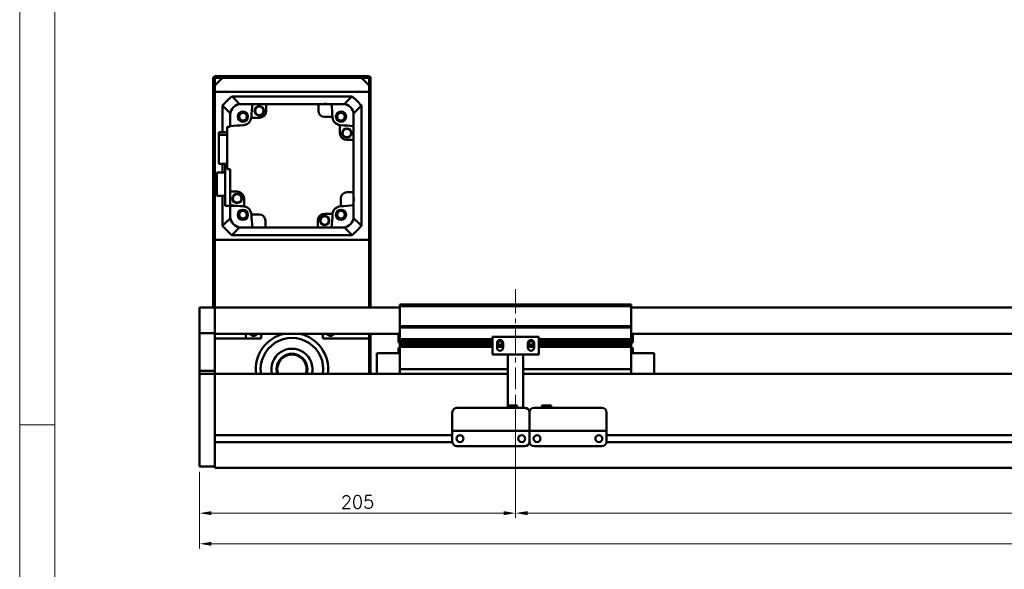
# Model space of a CAD drawing. Header units: millimetres. Extents: x 46891 to 50463, y 6223 to 9884.
# Tile 2 of 5: x 48547 to 49185, y 9113 to 9469. Entities that reach past the tile are written whole.
import ezdxf

# ---------------------------------------------------------------- set-up
doc = ezdxf.new("R2010")
doc.units = ezdxf.units.MM
doc.header["$LTSCALE"] = 0.5
doc.linetypes.add('CENTER', pattern=[50.8, 31.75, -6.35, 6.35, -6.35])
doc.layers.get('0').update_dxf_attribs({"lineweight": 20})
doc.layers.add('1', color=1, linetype='CENTER', lineweight=13)
doc.layers.add('외형선(ISO)', color=7, linetype='Continuous', lineweight=50)
doc.styles.add('DSR TEXT', font='romans.shx', dxfattribs={"bigfont": 'whgtxt.shx'})
doc.styles.get("Standard").update_dxf_attribs({"font": 'romans.shx', "bigfont": 'whgtxt.shx'})
doc.dimstyles.new('DSR', dxfattribs={"dimscale": 2, "dimtxt": 3, "dimasz": 3, "dimexe": 0.5, "dimexo": 0.5, "dimgap": 0.5, "dimtad": 1, "dimdsep": 46, "dimtxsty": 'Standard', "dimcen": 2.5, "dimclrd": 4, "dimclre": 4, "dimclrt": 2, "dimadec": 0, "dimazin": 2, "dimtfac": 1, "dimtmove": 0, "dimatfit": 3, "dimfxl": 0, "dimlwd": -1, "dimlwe": -1, "dimarcsym": 0})

# ---------------------------------------------------------------- blocks, each defined once
blk = doc.blocks.new('A$C1C1952E1')
at = {"color": 1}
blk.add_lwpolyline([(0, 0), (420, 0), (420, 297), (0, 297)], close=True, dxfattribs=at)
at = {"color": 3}
blk.add_lwpolyline([(5, 5), (415, 5), (415, 292), (5, 292)], close=True, dxfattribs=at)
blk = doc.blocks.new('*D103')
at = {"color": 1, "linetype": 'ByBlock'}
for p, q in [((48868.25, 9226.11), (48868.25, 9146.36)), ((48663.25, 9176.11), (48663.25, 9146.36)), ((48671.05, 9149.36), (48860.45, 9149.36))]:
    blk.add_line(p, q, dxfattribs=at)
at = {"color": 1}
for points in [[(48671.05, 9150.66), (48671.05, 9148.06), (48663.25, 9149.36)], [(48860.45, 9150.66), (48860.45, 9148.06), (48868.25, 9149.36)]]:
    blk.add_solid(points, dxfattribs=at)
at = {"layer": 'Defpoints', "color": 0}
for p in [(48868.25, 9229.71), (48663.25, 9179.71), (48868.25, 9149.36)]:
    blk.add_point(p, dxfattribs=at)
at = {"color": 3, "insert": (48765.75, 9156.56), "char_height": 8.4, "attachment_point": 5, "style": 'DSR TEXT'}
blk.add_mtext('205', dxfattribs=at)
blk = doc.blocks.new('*D104')
at = {"color": 1, "linetype": 'ByBlock'}
for p, q in [((48868.25, 9226.11), (48868.25, 9146.36)), ((49668.25, 9226.11), (49668.25, 9146.36)), ((48876.05, 9149.36), (49660.45, 9149.36))]:
    blk.add_line(p, q, dxfattribs=at)
at = {"color": 1}
for points in [[(48876.05, 9150.66), (48876.05, 9148.06), (48868.25, 9149.36)], [(49660.45, 9150.66), (49660.45, 9148.06), (49668.25, 9149.36)]]:
    blk.add_solid(points, dxfattribs=at)
at = {"layer": 'Defpoints', "color": 0}
for p in [(48868.25, 9229.71), (49668.25, 9229.71), (49668.25, 9149.36)]:
    blk.add_point(p, dxfattribs=at)
at = {"color": 3, "insert": (49268.25, 9156.56), "char_height": 8.4, "attachment_point": 5, "style": 'DSR TEXT'}
blk.add_mtext('STROKE : 800', dxfattribs=at)
blk = doc.blocks.new('*D106')
at = {"color": 1, "linetype": 'ByBlock'}
for p, q in [((48663.25, 9176.11), (48663.25, 9126.49)), ((49833.25, 9177.67), (49833.25, 9126.49)), ((48671.05, 9129.49), (49825.45, 9129.49))]:
    blk.add_line(p, q, dxfattribs=at)
at = {"color": 1}
for points in [[(48671.05, 9130.79), (48671.05, 9128.19), (48663.25, 9129.49)], [(49825.45, 9130.79), (49825.45, 9128.19), (49833.25, 9129.49)]]:
    blk.add_solid(points, dxfattribs=at)
at = {"layer": 'Defpoints', "color": 0}
for p in [(48663.25, 9179.71), (49833.25, 9181.27), (49833.25, 9129.49)]:
    blk.add_point(p, dxfattribs=at)
at = {"color": 3, "insert": (49248.25, 9136.69), "char_height": 8.4, "attachment_point": 5, "style": 'DSR TEXT'}
blk.add_mtext('1170', dxfattribs=at)

msp = doc.modelspace()

# ---------------------------------------------------------------- linework, layer by layer
at = {"color": 1}
msp.add_line((48569.48632, 9206.60102), (48546.67132, 9206.60102), dxfattribs=at)
at = {"layer": '1'}
msp.add_line((48868.24958, 9294.70802), (48868.24958, 9229.70802), dxfattribs=at)
at = {"layer": '외형선(ISO)'}
for p, q in [((48672.24958, 9431.70802), (48672.24958, 9282.70802)), ((48681.24958, 9432.70802), (48673.24958, 9432.70802)), ((48673.24958, 9426.70802), (48678.24958, 9431.70802)), ((48673.74958, 9431.70802), (48681.24958, 9431.70802)), ((48768.24958, 9431.70802), (48678.24958, 9431.70802)), ((48681.24958, 9431.70802), (48681.24958, 9432.70802)), ((48681.24958, 9432.70802), (48685.24958, 9432.70802)), ((48685.24958, 9432.70802), (48685.24958, 9431.70802)), ((48761.24958, 9432.70802), (48685.24958, 9432.70802)), ((48685.24958, 9431.70802), (48761.24958, 9431.70802)), ((48761.24958, 9431.70802), (48761.24958, 9432.70802)), ((48761.24958, 9432.70802), (48765.24958, 9432.70802)), ((48765.24958, 9432.70802), (48765.24958, 9431.70802)), ((48773.24958, 9432.70802), (48765.24958, 9432.70802)), ((48765.24958, 9431.70802), (48772.74958, 9431.70802)), ((48768.24958, 9431.70802), (48773.24958, 9426.70802)), ((48774.24958, 9282.70802), (48774.24958, 9431.70802)), ((48673.24958, 9282.70802), (48673.24958, 9431.20802)), ((48673.24958, 9426.70802), (48673.24958, 9422.70802)), ((48773.24958, 9431.20802), (48773.24958, 9282.70802)), ((48773.24958, 9422.70802), (48773.24958, 9426.70802)), ((48673.24958, 9422.70802), (48773.24958, 9422.70802)), ((48762.25218, 9419.70802), (48684.24699, 9419.70802)), ((48678.24958, 9413.71062), (48678.24958, 9396.49029)), ((48690.24958, 9414.70802), (48689.24591, 9414.70802)), ((48697.58339, 9414.70802), (48690.24958, 9414.70802)), ((48697.58339, 9414.70802), (48706.54958, 9414.70802)), ((48740.44958, 9414.70802), (48706.54958, 9414.70802)), ((48706.54958, 9414.70802), (48706.54958, 9410.30802)), ((48740.44958, 9414.70802), (48748.91577, 9414.70802)), ((48740.44958, 9410.30802), (48740.44958, 9414.70802)), ((48756.24958, 9414.70802), (48748.91577, 9414.70802)), ((48757.25326, 9414.70802), (48756.24958, 9414.70802)), ((48768.24958, 9335.70542), (48768.24958, 9413.71062)), ((48683.24958, 9408.7117), (48683.24958, 9407.70802)), ((48683.24958, 9400.37421), (48683.24958, 9407.70802)), ((48749.57153, 9406.30802), (48744.44958, 9406.30802)), ((48763.24958, 9408.7117), (48763.24958, 9407.70802)), ((48763.24958, 9400.37421), (48763.24958, 9407.70802)), ((48681.24958, 9399.90802), (48683.24958, 9399.90802)), ((48681.24958, 9399.90802), (48681.24958, 9372.50802)), ((48683.24958, 9399.90802), (48683.24958, 9400.37421)), ((48702.04958, 9405.80802), (48696.88247, 9405.80802)), ((48754.34958, 9395.90802), (48754.34958, 9401.07513)), ((48763.24958, 9400.37421), (48763.24958, 9391.40802)), ((48675.74958, 9396.49029), (48681.24958, 9396.49029)), ((48675.74958, 9396.49029), (48675.74958, 9394.78412)), ((48681.24958, 9394.78412), (48675.74958, 9394.78412)), ((48675.74958, 9394.78412), (48675.74958, 9375.92575)), ((48763.24958, 9391.40802), (48758.84958, 9391.40802)), ((48763.24958, 9357.50802), (48763.24958, 9391.40802)), ((48675.74958, 9375.92575), (48681.24958, 9375.92575)), ((48678.24958, 9375.92575), (48678.24958, 9370.25802)), ((48679.84958, 9375.92575), (48679.84958, 9348.70802)), ((48679.84958, 9370.25802), (48674.44958, 9370.25802)), ((48674.44958, 9370.25802), (48674.44958, 9355.15802)), ((48681.24958, 9372.50802), (48683.24958, 9372.50802)), ((48683.24958, 9358.00802), (48683.24958, 9372.50802)), ((48674.44958, 9355.15802), (48679.84958, 9355.15802)), ((48678.24958, 9355.15802), (48678.24958, 9335.70542)), ((48683.24958, 9358.00802), (48683.24958, 9349.04183)), ((48687.64958, 9358.00802), (48683.24958, 9358.00802)), ((48758.84958, 9357.50802), (48763.24958, 9357.50802)), ((48763.24958, 9357.50802), (48763.24958, 9349.04183)), ((48679.84958, 9348.70802), (48687.27813, 9348.70802)), ((48683.24958, 9341.70802), (48683.24958, 9348.70802)), ((48692.14958, 9353.50802), (48692.14958, 9348.34091)), ((48754.84958, 9348.38608), (48754.84958, 9353.50802)), ((48763.24958, 9341.70802), (48763.24958, 9349.04183)), ((48696.92764, 9343.10802), (48702.04958, 9343.10802)), ((48744.44958, 9343.60802), (48749.61669, 9343.60802)), ((48683.24958, 9341.70802), (48683.24958, 9340.70434)), ((48706.04958, 9339.10802), (48706.04958, 9334.70802)), ((48739.94958, 9334.70802), (48739.94958, 9339.10802)), ((48763.24958, 9341.70802), (48763.24958, 9340.70434)), ((48684.24699, 9329.70802), (48762.25218, 9329.70802)), ((48690.24958, 9334.70802), (48689.24591, 9334.70802)), ((48690.24958, 9334.70802), (48697.58339, 9334.70802)), ((48697.58339, 9334.70802), (48706.04958, 9334.70802)), ((48706.04958, 9334.70802), (48739.94958, 9334.70802)), ((48748.91577, 9334.70802), (48739.94958, 9334.70802)), ((48748.91577, 9334.70802), (48756.24958, 9334.70802)), ((48757.25326, 9334.70802), (48756.24958, 9334.70802)), ((48673.24958, 9326.70802), (48673.24958, 9282.70802)), ((48773.24958, 9326.70802), (48673.24958, 9326.70802)), ((48773.24958, 9282.70802), (48773.24958, 9326.70802)), ((48793.24958, 9283.70802), (48793.24958, 9284.70802)), ((48943.24958, 9284.70802), (48793.24958, 9284.70802)), ((48943.24958, 9284.70802), (48943.24958, 9283.70802)), ((48663.24958, 9282.70802), (48663.24958, 9280.70802)), ((48673.24958, 9282.70802), (48663.24958, 9282.70802)), ((48663.24958, 9279.1953), (48663.24958, 9280.70802)), ((48663.24958, 9278.69632), (48663.24958, 9279.1953)), ((48663.24958, 9278.69632), (48663.24958, 9277.15574)), ((48673.24958, 9280.70802), (48673.24958, 9282.70802)), ((48793.24958, 9282.70802), (48673.24958, 9282.70802)), ((48673.24958, 9282.70802), (48673.24958, 9280.70802)), ((48673.24958, 9280.70802), (48673.24958, 9279.1953)), ((48673.24958, 9279.1953), (48673.24958, 9280.70802)), ((48673.24958, 9279.1953), (48673.24958, 9278.69632)), ((48673.24958, 9278.69632), (48673.24958, 9279.1953)), ((48673.24958, 9277.15574), (48673.24958, 9278.69632)), ((48673.24958, 9278.69632), (48673.24958, 9277.15574)), ((48793.24958, 9270.70802), (48793.24958, 9283.70802)), ((48793.24958, 9283.70802), (48943.24958, 9283.70802)), ((48943.24958, 9283.70802), (48943.24958, 9270.70802)), ((49823.24958, 9282.70802), (48943.24958, 9282.70802)), ((48663.24958, 9277.15574), (48663.24958, 9274.17114)), ((48663.24958, 9266.3937), (48663.24958, 9274.17114)), ((48673.24958, 9274.17114), (48673.24958, 9277.15574)), ((48673.24958, 9277.15574), (48673.24958, 9274.17114)), ((48673.24958, 9274.17114), (48673.24958, 9266.3937)), ((48673.24958, 9266.3937), (48673.24958, 9274.17114)), ((48663.24958, 9266.03472), (48663.24958, 9266.3937)), ((48663.24958, 9241.63108), (48663.24958, 9266.03472)), ((48673.24958, 9266.03472), (48663.24958, 9266.03472)), ((48673.24958, 9266.3937), (48673.24958, 9266.03472)), ((48673.24958, 9266.03472), (48673.24958, 9241.63108)), ((48793.24958, 9265.70802), (48673.24958, 9265.70802)), ((48693.24958, 9265.70802), (48693.24958, 9262.70802)), ((48703.24958, 9265.70802), (48703.24958, 9262.70802)), ((48743.24958, 9262.70802), (48743.24958, 9265.70802)), ((48773.24958, 9265.70802), (48773.24958, 9262.70802)), ((48774.24958, 9239.70802), (48774.24958, 9265.70802)), ((48792.24958, 9260.10802), (48792.24958, 9265.70802)), ((48793.24958, 9269.70802), (48793.24958, 9270.70802)), ((48793.24958, 9270.70802), (48943.24958, 9270.70802)), ((48793.24958, 9268.70802), (48793.24958, 9269.70802)), ((48793.24958, 9269.70802), (48943.24958, 9269.70802)), ((48793.24958, 9262.20802), (48793.24958, 9268.70802)), ((48943.24958, 9270.70802), (48943.24958, 9269.70802)), ((48943.24958, 9269.70802), (48943.24958, 9268.70802)), ((48943.24958, 9268.70802), (48943.24958, 9262.20802)), ((49823.24958, 9265.70802), (48943.24958, 9265.70802)), ((48944.24958, 9265.70802), (48944.24958, 9260.10802)), ((48703.24958, 9262.70802), (48673.24958, 9262.70802)), ((48773.24958, 9262.70802), (48743.24958, 9262.70802)), ((48773.24958, 9239.70802), (48773.24958, 9262.70802)), ((48792.24958, 9260.10802), (48793.24958, 9260.10802)), ((48793.24958, 9261.70802), (48793.24958, 9262.20802)), ((48793.24958, 9262.20802), (48853.24958, 9262.20802)), ((48793.24958, 9261.20802), (48793.24958, 9261.70802)), ((48793.24958, 9261.70802), (48853.24958, 9261.70802)), ((48793.24958, 9260.20802), (48793.24958, 9261.20802)), ((48793.24958, 9261.20802), (48853.24958, 9261.20802)), ((48793.24958, 9259.70802), (48793.24958, 9260.20802)), ((48793.24958, 9260.20802), (48853.24958, 9260.20802)), ((48793.24958, 9259.20802), (48793.24958, 9259.70802)), ((48793.24958, 9259.70802), (48853.24958, 9259.70802)), ((48793.24958, 9258.20802), (48793.24958, 9259.20802)), ((48793.24958, 9259.20802), (48853.24958, 9259.20802)), ((48883.24958, 9263.70802), (48853.24958, 9263.70802)), ((48853.24958, 9252.30802), (48853.24958, 9263.70802)), ((48856.24958, 9259.70802), (48857.02008, 9259.70802)), ((48856.24958, 9256.70802), (48856.24958, 9259.70802)), ((48856.24958, 9259.20802), (48857.12634, 9259.20802)), ((48856.31309, 9260.20802), (48857.12634, 9260.20802)), ((48856.92671, 9261.20802), (48859.57246, 9261.20802)), ((48859.37282, 9260.20802), (48860.18607, 9260.20802)), ((48859.37282, 9259.20802), (48860.24958, 9259.20802)), ((48859.47908, 9259.70802), (48860.24958, 9259.70802)), ((48860.24958, 9259.70802), (48860.24958, 9256.70802)), ((48876.24958, 9259.70802), (48877.02008, 9259.70802)), ((48876.24958, 9256.70802), (48876.24958, 9259.70802)), ((48876.24958, 9259.20802), (48877.12634, 9259.20802)), ((48876.31309, 9260.20802), (48877.12634, 9260.20802)), ((48876.92671, 9261.20802), (48879.57246, 9261.20802)), ((48879.37282, 9260.20802), (48880.18607, 9260.20802)), ((48879.37282, 9259.20802), (48880.24958, 9259.20802)), ((48879.47908, 9259.70802), (48880.24958, 9259.70802)), ((48880.24958, 9259.70802), (48880.24958, 9256.70802)), ((48883.24958, 9263.70802), (48883.24958, 9252.30802)), ((48883.24958, 9262.20802), (48943.24958, 9262.20802)), ((48883.24958, 9261.70802), (48943.24958, 9261.70802)), ((48883.24958, 9261.20802), (48943.24958, 9261.20802)), ((48883.24958, 9260.20802), (48943.24958, 9260.20802)), ((48883.24958, 9259.70802), (48943.24958, 9259.70802)), ((48883.24958, 9259.20802), (48943.24958, 9259.20802)), ((48943.24958, 9262.20802), (48943.24958, 9261.70802)), ((48943.24958, 9261.70802), (48943.24958, 9261.20802)), ((48943.24958, 9261.20802), (48943.24958, 9260.20802)), ((48943.24958, 9260.20802), (48943.24958, 9259.70802)), ((48944.24958, 9260.10802), (48943.24958, 9260.10802)), ((48943.24958, 9259.70802), (48943.24958, 9259.20802)), ((48943.24958, 9259.20802), (48943.24958, 9258.20802)), ((48778.24958, 9253.20802), (48778.24958, 9239.70802)), ((48793.24958, 9253.20802), (48778.24958, 9253.20802)), ((48792.24958, 9256.67802), (48792.24958, 9253.20802)), ((48793.24019, 9256.67802), (48792.24958, 9256.67802)), ((48793.24958, 9257.70802), (48793.24958, 9258.20802)), ((48793.24958, 9258.20802), (48853.24958, 9258.20802)), ((48793.24958, 9257.20802), (48793.24958, 9257.70802)), ((48793.24958, 9257.70802), (48853.24958, 9257.70802)), ((48793.24958, 9243.70802), (48793.24958, 9257.20802)), ((48793.24958, 9257.20802), (48853.24958, 9257.20802)), ((48856.24958, 9258.20802), (48860.24958, 9258.20802)), ((48856.24958, 9257.70802), (48860.24958, 9257.70802)), ((48856.24958, 9257.20802), (48860.24958, 9257.20802)), ((48863.24958, 9252.80802), (48863.24958, 9252.30802)), ((48873.24958, 9252.30802), (48873.24958, 9252.80802)), ((48876.24958, 9258.20802), (48880.24958, 9258.20802)), ((48876.24958, 9257.70802), (48880.24958, 9257.70802)), ((48876.24958, 9257.20802), (48880.24958, 9257.20802)), ((48883.24958, 9258.20802), (48943.24958, 9258.20802)), ((48883.24958, 9257.70802), (48943.24958, 9257.70802)), ((48883.24958, 9257.20802), (48943.24958, 9257.20802)), ((48943.24958, 9258.20802), (48943.24958, 9257.70802)), ((48943.24958, 9257.70802), (48943.24958, 9257.20802)), ((48943.24958, 9257.20802), (48943.24958, 9243.70802)), ((48943.24958, 9253.20802), (48958.24958, 9253.20802)), ((48944.24958, 9256.67802), (48943.25897, 9256.67802)), ((48944.24958, 9253.20802), (48944.24958, 9256.67802)), ((48958.24958, 9239.70802), (48958.24958, 9253.20802)), ((48863.24958, 9252.30802), (48853.24958, 9252.30802)), ((48873.24958, 9252.30802), (48863.24958, 9252.30802)), ((48863.24958, 9250.20802), (48863.24958, 9252.30802)), ((48863.24958, 9250.20802), (48863.24958, 9219.20821)), ((48883.24958, 9252.30802), (48873.24958, 9252.30802)), ((48873.24958, 9252.30802), (48873.24958, 9250.20802)), ((48873.24958, 9217.70822), (48873.24958, 9250.20802)), ((48663.24958, 9239.70802), (48663.24958, 9241.63108)), ((48673.24958, 9241.63108), (48663.24958, 9241.63108)), ((48673.24958, 9241.63108), (48673.24958, 9239.70802)), ((48793.24958, 9243.70802), (48793.24958, 9242.70802)), ((48793.24958, 9239.70802), (48793.24958, 9242.70802)), ((48793.24958, 9242.70802), (48863.24958, 9242.70802)), ((48873.24958, 9242.70802), (48943.24958, 9242.70802)), ((48943.24958, 9242.70802), (48943.24958, 9243.70802)), ((48943.24958, 9242.70802), (48943.24958, 9239.70802)), ((48663.24958, 9239.70802), (48663.24958, 9236.70802)), ((48673.24958, 9239.70802), (48663.24958, 9239.70802)), ((48663.24958, 9184.95066), (48663.24958, 9236.70802)), ((48673.24958, 9239.70802), (48673.24958, 9236.70802)), ((48673.24958, 9239.70802), (48863.24958, 9239.70802)), ((48673.24958, 9236.70802), (48673.24958, 9239.70802)), ((48673.24958, 9200.15802), (48673.24958, 9236.70802)), ((48673.24958, 9236.70802), (48673.24958, 9184.95066)), ((48873.24958, 9239.70802), (49823.24958, 9239.70802)), ((48827.24958, 9204.70822), (48827.24958, 9214.70822)), ((48830.24958, 9217.70822), (48874.24958, 9217.70822)), ((48863.24958, 9219.20821), (48863.24958, 9217.70822)), ((48863.24958, 9219.20821), (48869.24958, 9219.20821)), ((48869.24958, 9219.20821), (48869.24958, 9217.70822)), ((48877.24958, 9214.70822), (48877.24958, 9204.70822)), ((48877.24958, 9204.70822), (48877.24958, 9214.70822)), ((48880.24958, 9217.70822), (48924.24958, 9217.70822)), ((48891.24958, 9219.20821), (48885.24958, 9219.20821)), ((48885.24958, 9217.70822), (48885.24958, 9219.20821)), ((48891.24958, 9217.70822), (48891.24958, 9219.20821)), ((48927.24958, 9214.70822), (48927.24958, 9204.70822)), ((48827.24958, 9204.70822), (48827.24958, 9202.70821)), ((48827.24958, 9202.70818), (48827.24958, 9202.70821)), ((48827.24958, 9202.70821), (48877.24958, 9202.70821)), ((48827.24958, 9202.20818), (48827.24958, 9202.70818)), ((48827.24958, 9202.70818), (48830.02008, 9202.70818)), ((48827.24958, 9195.70818), (48827.24958, 9202.20818)), ((48832.47908, 9202.70818), (48834.74958, 9202.70818)), ((48839.74958, 9202.70818), (48864.74958, 9202.70818)), ((48869.74958, 9202.70818), (48872.02008, 9202.70818)), ((48874.47908, 9202.70818), (48877.24958, 9202.70818)), ((48877.24958, 9202.70821), (48877.24958, 9204.70822)), ((48877.24958, 9204.70822), (48877.24958, 9202.70821)), ((48877.24958, 9202.70821), (48877.24958, 9202.70818)), ((48877.24958, 9202.70818), (48877.24958, 9202.70821)), ((48877.24958, 9202.70821), (48927.24958, 9202.70821)), ((48877.24958, 9202.70818), (48877.24958, 9202.20818)), ((48877.24958, 9202.20818), (48877.24958, 9202.70818)), ((48877.24958, 9202.70818), (48880.02008, 9202.70818)), ((48877.24958, 9202.20818), (48877.24958, 9195.70818)), ((48877.24958, 9195.70818), (48877.24958, 9202.20818)), ((48882.47908, 9202.70818), (48884.74958, 9202.70818)), ((48889.74958, 9202.70818), (48914.74958, 9202.70818)), ((48919.74958, 9202.70818), (48922.02008, 9202.70818)), ((48924.47908, 9202.70818), (48927.24958, 9202.70818)), ((48927.24958, 9202.70821), (48927.24958, 9204.70822)), ((48927.24958, 9202.70821), (48927.24958, 9202.70818)), ((48927.24958, 9202.70818), (48927.24958, 9202.20818)), ((48927.24958, 9202.20818), (48927.24958, 9195.70818)), ((48673.24958, 9199.95802), (48827.24958, 9199.95802)), ((48673.24958, 9195.45802), (48827.26003, 9195.45802)), ((48673.24958, 9184.95066), (48673.24958, 9195.25802)), ((48832.22277, 9199.95802), (48832.27639, 9199.95802)), ((48872.22277, 9199.95802), (48872.27639, 9199.95802)), ((48877.23913, 9195.45802), (48877.26003, 9195.45802)), ((48882.22277, 9199.95802), (48882.27639, 9199.95802)), ((48922.22277, 9199.95802), (48922.27639, 9199.95802)), ((48927.23913, 9195.45802), (49631.26003, 9195.45802)), ((48927.24958, 9199.95802), (49631.24958, 9199.95802)), ((48830.24958, 9192.70818), (48874.24958, 9192.70818)), ((48880.24958, 9192.70818), (48924.24958, 9192.70818)), ((48663.24958, 9184.95066), (48663.24958, 9182.82934)), ((48663.24958, 9179.70802), (48663.24958, 9182.82934)), ((48673.24958, 9184.95066), (48673.24958, 9182.82934)), ((48673.24958, 9182.82934), (48673.24958, 9184.95066)), ((48673.24958, 9178.70802), (48673.24958, 9182.82934)), ((48673.24958, 9182.82934), (48673.24958, 9179.70802)), ((48663.24958, 9179.70802), (48673.24958, 9179.70802)), ((48673.24958, 9178.70802), (49823.24958, 9178.70802))]:
    msp.add_line(p, q, dxfattribs=at)
for centre, radius in [((48702.05101, 9410.26896), 3), ((48702.05101, 9410.26896), 2.95), ((48702.05101, 9410.26896), 2.75), ((48691.42978, 9406.52782), 3.3), ((48691.42978, 9406.52782), 3.2), ((48691.42978, 9406.52782), 3), ((48691.42978, 9406.52782), 2.5), ((48755.06939, 9406.52782), 3.3), ((48755.06939, 9406.52782), 3.2), ((48755.06939, 9406.52782), 3), ((48755.06939, 9406.52782), 2.5), ((48758.81052, 9395.90659), 3), ((48758.81052, 9395.90659), 2.95), ((48758.81052, 9395.90659), 2.75), ((48687.68864, 9353.50945), 3), ((48687.68864, 9353.50945), 2.95), ((48687.68864, 9353.50945), 2.75), ((48691.42978, 9342.88821), 3.3), ((48691.42978, 9342.88821), 3.2), ((48691.42978, 9342.88821), 3), ((48691.42978, 9342.88821), 2.5), ((48744.44816, 9339.14708), 3), ((48744.44816, 9339.14708), 2.95), ((48755.06939, 9342.88821), 3.3), ((48755.06939, 9342.88821), 3.2), ((48755.06939, 9342.88821), 3), ((48755.06939, 9342.88821), 2.5), ((48744.44816, 9339.14708), 2.75), ((48832.24958, 9197.70818), 2.25), ((48872.24958, 9197.70818), 2.25), ((48882.24958, 9197.70818), 2.25), ((48922.24958, 9197.70818), 2.25)]:
    msp.add_circle(centre, radius, dxfattribs=at)
for centre, radius, start, end in [((48673.24958, 9431.70802), 1, 90, 180), ((48673.74958, 9431.20802), 0.5, 90, 180), ((48772.74958, 9431.20802), 0.5, 0, 90), ((48773.24958, 9431.70802), 1, 0, 90), ((48723.24958, 9374.70802), 59.55, 130.91627078, 139.08372922), ((48723.24958, 9374.70802), 59.55, 40.91627078, 49.08372922), ((48690.24958, 9407.70802), 7, 90, 180), ((48723.24958, 9374.70802), 52.5, 130.36759354, 130.51580082), ((49155.84096, 9374.70802), 460, 175.01145802, 176.0804225), ((48744.9602, 9411.12792), 3.8, 70.41268147, 109.58731853), ((48290.6582, 9374.70802), 460, 3.93907323, 4.98854198), ((48756.24958, 9407.70802), 7, 0, 90), ((48723.24958, 9374.70802), 52.5, 49.48419918, 49.63240646), ((48723.24958, 9374.70802), 52.5, 139.48419918, 139.63240646), ((48691.42978, 9406.52782), 5.5, 352.47991906, 356.0804225), ((48702.04958, 9410.30802), 4.5, 270, 0), ((48744.44958, 9410.30802), 4, 180, 270), ((48290.6582, 9374.70802), 460, 3.9195775, 3.93907323), ((48755.06939, 9406.52782), 5.5, 183.9195775, 262.47991906), ((48723.24958, 9374.70802), 52.5, 40.36759354, 40.51580082), ((48723.24958, 8942.11664), 460, 93.9195775, 94.98854198), ((48691.42978, 9406.52782), 5.5, 273.9195775, 352.47991906), ((48755.06939, 9406.52782), 5.5, 262.47991906, 266.0804225), ((48723.24958, 8942.11664), 460, 85.01145802, 86.0804225), ((48758.84958, 9395.90802), 4.5, 180, 270), ((48687.64958, 9353.50802), 4.5, 0, 90), ((48758.84958, 9353.50802), 4, 90, 180), ((48723.24958, 9807.2994), 460, 265.01145802, 266.0804225), ((48723.24958, 9807.2994), 460, 273.93907323, 274.98854198), ((48759.66948, 9352.9974), 3.8, 340.41268147, 19.58731853), ((48691.42978, 9342.88821), 5.5, 82.47991906, 86.0804225), ((48691.42978, 9342.88821), 5.5, 3.9195775, 82.47991906), ((49155.84097, 9374.70802), 460, 183.9195775, 183.93907323), ((49155.84096, 9374.70802), 460, 183.93907323, 184.98854198), ((48702.04958, 9339.10802), 4, 0, 90), ((48744.44958, 9339.10802), 4.5, 90, 180), ((48290.6582, 9374.70802), 460, 355.01145802, 356.0804225), ((48755.06939, 9342.88821), 5.5, 172.47991906, 176.0804225), ((48755.06939, 9342.88821), 5.5, 93.9195775, 172.47991906), ((48723.24958, 9807.2994), 460, 273.9195775, 273.93907323), ((48723.24958, 9374.70802), 59.55, 220.91627078, 229.08372922), ((48690.24958, 9341.70802), 7, 180, 270), ((48723.24958, 9374.70802), 52.5, 220.36759354, 220.51580082), ((48756.24958, 9341.70802), 7, 270, 0), ((48723.24958, 9374.70802), 59.55, 310.91627078, 319.08372922), ((48723.24958, 9374.70802), 52.5, 319.48419918, 319.63240646), ((48723.24958, 9374.70802), 52.5, 229.48419918, 229.63240646), ((48701.53896, 9338.28812), 3.8, 250.41268147, 289.58731853), ((48723.24958, 9374.70802), 52.5, 310.36759354, 310.51580082), ((48698.24958, 9267.70802), 3.3235, 216.99714571, 323.00285429), ((48723.24958, 9242.70802), 23.5, 101.84027388, 187.33436892), ((48723.24958, 9242.70802), 23.5, 352.66563108, 78.15972612), ((48748.24958, 9267.70802), 3.3235, 216.99714571, 323.00285429), ((48723.24958, 9242.70802), 20.3, 351.5015155, 188.4984845), ((48858.24958, 9259.70802), 2, 0, 180), ((48858.24958, 9259.70802), 1.2295, 156.00421868, 180), ((48858.24958, 9259.70802), 1.2295, 180, 203.99578132), ((48858.24958, 9259.70802), 1.2295, 23.99578132, 156.00421868), ((48858.24958, 9259.70802), 1.2295, 203.99578132, 336.00421868), ((48858.24958, 9259.70802), 1.2295, 0, 23.99578132), ((48858.24958, 9259.70802), 1.2295, 336.00421868, 0), ((48878.24958, 9259.70802), 2, 0, 180), ((48878.24958, 9259.70802), 1.2295, 156.00421868, 180), ((48878.24958, 9259.70802), 1.2295, 180, 203.99578132), ((48878.24958, 9259.70802), 1.2295, 23.99578132, 156.00421868), ((48878.24958, 9259.70802), 1.2295, 203.99578132, 336.00421868), ((48878.24958, 9259.70802), 1.2295, 0, 23.99578132), ((48878.24958, 9259.70802), 1.2295, 336.00421868, 0), ((48723.24958, 9242.70802), 13.3, 346.96395971, 193.03604029), ((48723.24958, 9242.70802), 10, 342.54239688, 197.45760312), ((48790.62158, 9258.60802), 3.253, 323.60856961, 323.88831047), ((48858.24958, 9256.70802), 2, 180, 0), ((48878.24958, 9256.70802), 2, 180, 0), ((48945.87758, 9258.60802), 3.253, 216.11168953, 216.39143039), ((48723.24958, 9242.70802), 9.5, 341.59151983, 198.40848017), ((48830.24958, 9214.70822), 3, 90, 180), ((48874.24958, 9214.70822), 3, 0, 90), ((48880.24958, 9214.70822), 3, 90, 180), ((48924.24958, 9214.70822), 3, 0, 90), ((48830.24958, 9195.70818), 3, 180, 270), ((48874.24958, 9195.70818), 3, 270, 0), ((48880.24958, 9195.70818), 3, 180, 270), ((48924.24958, 9195.70818), 3, 270, 0)]:
    msp.add_arc(centre, radius, start, end, dxfattribs=at)
for centre, major_axis, start_param, end_param in [((48831.24958, 9202.7082), (-1.2295, 0), 3.145850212, 6.287442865), ((48837.24958, 9202.7082), (-2.5, 0), 3.141566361, 6.283159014), ((48867.24958, 9202.7082), (-2.5, 0), 3.141566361, 6.283159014), ((48873.24958, 9202.7082), (-1.2295, 0), 3.143923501, 6.285516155), ((48881.24958, 9202.7082), (-1.2295, 0), 3.145903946, 6.2874966), ((48887.24958, 9202.7082), (-2.5, 0), 3.141560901, 6.283153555), ((48917.24958, 9202.7082), (-2.5, 0), 3.150562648, 6.292155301), ((48923.24958, 9202.7082), (-1.2295, 0), 3.143977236, 6.28556989)]:
    msp.add_ellipse(centre, major_axis=major_axis, ratio=0.00001, start_param=start_param, end_param=end_param, dxfattribs=at)
for points in [[(48684.24699, 9419.70802), (48684.81567, 9419.13879), (48685.94419, 9418.00945), (48687.61058, 9416.34266), (48688.70374, 9415.24984), (48689.24591, 9414.70802)], [(48757.25326, 9414.70802), (48757.7957, 9415.25012), (48758.88922, 9416.3433), (48760.55562, 9418.0101), (48761.68377, 9419.13907), (48762.25218, 9419.70802)], [(48683.24958, 9408.7117), (48682.70748, 9409.25414), (48681.6143, 9410.34766), (48679.94751, 9412.01406), (48678.81853, 9413.14221), (48678.24958, 9413.71062)], [(48768.24958, 9413.71062), (48767.68036, 9413.14193), (48766.55101, 9412.01341), (48764.88422, 9410.34702), (48763.79141, 9409.25386), (48763.24958, 9408.7117)], [(48678.24958, 9335.70542), (48678.81881, 9336.27411), (48679.94815, 9337.40263), (48681.61495, 9339.06902), (48682.70776, 9340.16218), (48683.24958, 9340.70434)], [(48763.24958, 9340.70434), (48763.79168, 9340.1619), (48764.88486, 9339.06838), (48766.55166, 9337.40198), (48767.68063, 9336.27383), (48768.24958, 9335.70542)], [(48689.24591, 9334.70802), (48688.70347, 9334.16592), (48687.60994, 9333.07274), (48685.94354, 9331.40594), (48684.81539, 9330.27697), (48684.24699, 9329.70802)], [(48762.25218, 9329.70802), (48761.6835, 9330.27724), (48760.55497, 9331.40659), (48758.88858, 9333.07338), (48757.79542, 9334.1662), (48757.25326, 9334.70802)]]:
    msp.add_open_spline(points, degree=3, dxfattribs=at)

# ---------------------------------------------------------------- block references
at = {"xscale": 4.563000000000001, "yscale": 4.563000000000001, "zscale": 4.563000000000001}
msp.add_blockref('A$C1C1952E1', (48546.67132, 8528.99552), dxfattribs=at)

# ---------------------------------------------------------------- dimensions: what is measured, and where the dimension line sits
for base, p2, picture, middle in [((48868.24958, 9149.3649), (48868.24958, 9229.70802), '*D103', (48765.74958, 9156.5649)), ((49833.24958, 9129.49158), (49833.24958, 9181.26868), '*D106', (49248.24958, 9136.69158))]:
    dim = msp.add_linear_dim(base=base, p1=(48663.24958, 9179.70802), p2=p2, dimstyle='DSR', override={"dimscale": 3, "dimtxt": 2.8, "dimasz": 2.600136, "dimexe": 1, "dimexo": 1.2, "dimgap": 1, "dimdec": 4, "dimtxsty": 'DSR TEXT', "dimclrd": 1, "dimclre": 1, "dimclrt": 3, "dimtdec": 4, "dimtix": 1})
    dim.commit()
    dim.dimension.update_dxf_attribs({"geometry": picture, "text_midpoint": middle})
dim = msp.add_linear_dim(base=(49668.24958, 9149.3649), p1=(48868.24958, 9229.70802), p2=(49668.24958, 9229.70802), text='STROKE : <>', dimstyle='DSR', override={"dimscale": 3, "dimtxt": 2.8, "dimasz": 2.600136, "dimexe": 1, "dimexo": 1.2, "dimgap": 1, "dimdec": 4, "dimtxsty": 'DSR TEXT', "dimclrd": 1, "dimclre": 1, "dimclrt": 3, "dimtdec": 4, "dimtix": 1})
dim.commit()
dim.dimension.update_dxf_attribs({"geometry": '*D104', "text_midpoint": (49268.24958, 9156.5649)})

doc.saveas('drawing.dxf')
